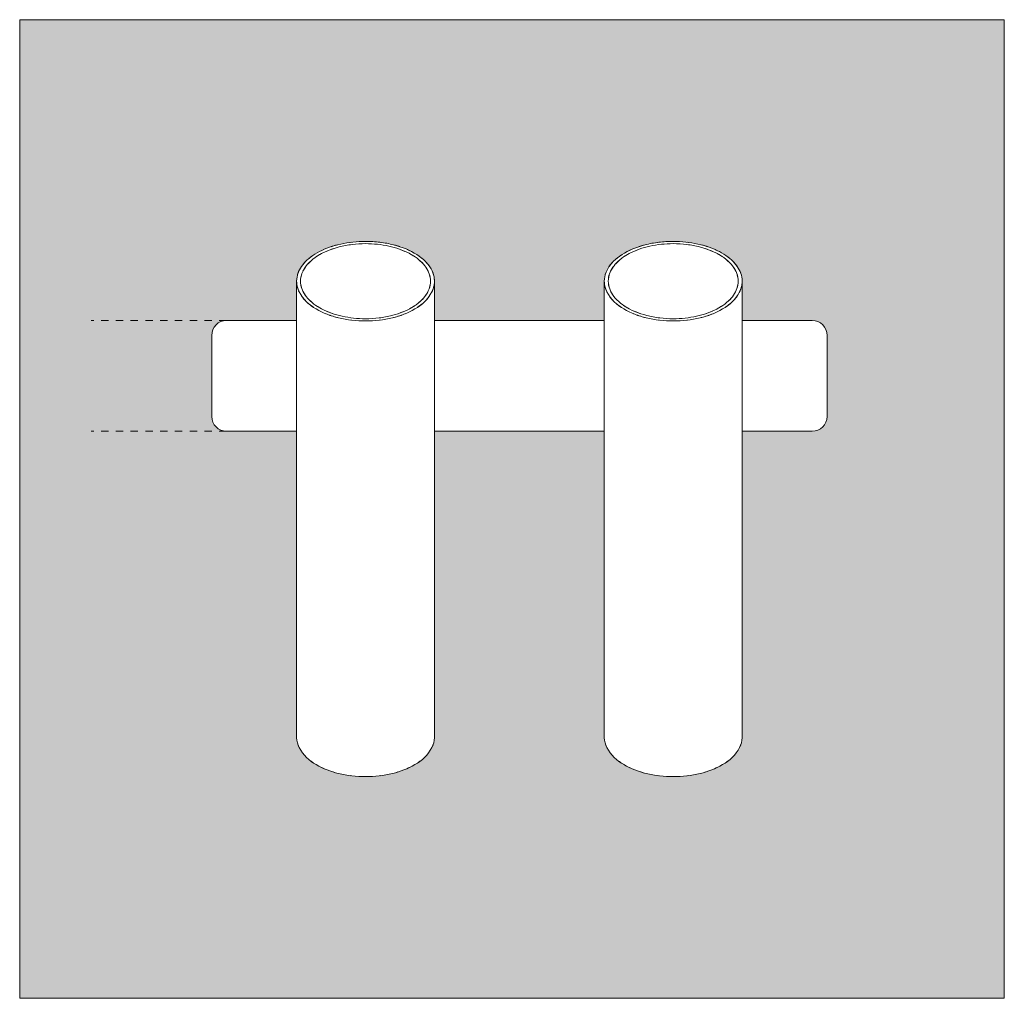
# Model space of a CAD drawing. Header units: millimetres. Extents: x -6779 to -4904, y -1224 to 6779.
# Tile 1 of 3: x -6779 to -6379, y 50 to 448. Entities that reach past the tile are written whole.
import ezdxf

# ---------------------------------------------------------------- set-up
doc = ezdxf.new("R2010")
doc.units = ezdxf.units.MM
doc.linetypes.add('Dash', pattern=[6, 3, -3])
doc.layers.add('A-ANNO-DIMS', color=7, linetype='Continuous', lineweight=9, true_color=0x5b5b5b)
doc.layers.add('A-WALL', color=7, linetype='Continuous', lineweight=9)
doc.layers.add('E-LITE-EQPM', color=7, linetype='Continuous', lineweight=20)

# ---------------------------------------------------------------- blocks, each defined once
blk = doc.blocks.new('29875 - 29871 LINK White track projector-532078-Alzado_PDF')
at = {"layer": 'E-LITE-EQPM'}
for p, q in [((-6644.83, 357.25), (-6645.23, 357.2)), ((-6632.77, 357.2), (-6633.17, 357.25)), ((-6520.23, 357.2), (-6519.83, 357.25)), ((-6507.77, 357.2), (-6508.16, 357.25)), ((-6659.16, 351.28), (-6656.87, 352.66)), ((-6655.01, 353.56), (-6652.13, 354.66)), ((-6625.82, 354.65), (-6622.99, 353.56)), ((-6621.11, 352.65), (-6618.84, 351.29)), ((-6534.15, 351.29), (-6531.89, 352.65)), ((-6530, 353.56), (-6527.17, 354.65)), ((-6500.86, 354.66), (-6497.98, 353.56)), ((-6496.12, 352.66), (-6493.84, 351.28)), ((-6662.35, 348.55), (-6660.7, 350.12)), ((-6617.29, 350.12), (-6615.64, 348.54)), ((-6537.35, 348.54), (-6535.7, 350.12)), ((-6492.29, 350.12), (-6490.64, 348.55)), ((-6664.46, 345.46), (-6663.45, 347.19)), ((-6614.55, 347.2), (-6613.53, 345.46)), ((-6539.46, 345.46), (-6538.44, 347.2)), ((-6489.54, 347.19), (-6488.53, 345.46)), ((-6667, 341.44), (-6667, 341.05)), ((-6665.36, 342.2), (-6665.02, 344)), ((-6665.02, 338.89), (-6665.36, 340.69)), ((-6612.97, 344), (-6612.63, 342.2)), ((-6612.63, 340.69), (-6612.97, 338.89)), ((-6611, 341.05), (-6611, 341.44)), ((-6542, 341.44), (-6542, 341.05)), ((-6540.36, 342.2), (-6540.02, 344)), ((-6540.02, 338.89), (-6540.36, 340.69)), ((-6487.97, 344), (-6487.63, 342.2)), ((-6487.63, 340.69), (-6487.97, 338.89)), ((-6486, 341.05), (-6486, 341.44)), ((-6666.6, 338.73), (-6666.41, 338.16)), ((-6666.17, 337.55), (-6666, 337.18)), ((-6663.44, 335.69), (-6664.46, 337.42)), ((-6613.53, 337.42), (-6614.54, 335.69)), ((-6611.99, 337.18), (-6611.82, 337.55)), ((-6611.58, 338.16), (-6611.39, 338.73)), ((-6541.41, 338.16), (-6541.6, 338.73)), ((-6541, 337.18), (-6541.17, 337.55)), ((-6538.45, 335.69), (-6539.46, 337.42)), ((-6488.53, 337.42), (-6489.55, 335.69)), ((-6486.99, 337.18), (-6486.82, 337.55)), ((-6486.58, 338.16), (-6486.39, 338.73)), ((-6664.93, 335.35), (-6664.22, 334.43)), ((-6664.13, 334.32), (-6663.76, 333.91)), ((-6660.7, 332.76), (-6662.35, 334.34)), ((-6662.02, 332.24), (-6661.06, 331.49)), ((-6615.64, 334.34), (-6617.29, 332.76)), ((-6616.93, 331.49), (-6615.98, 332.24)), ((-6614.22, 333.91), (-6613.86, 334.32)), ((-6613.77, 334.43), (-6613.07, 335.34)), ((-6539.22, 334.43), (-6539.92, 335.34)), ((-6538.77, 333.91), (-6539.13, 334.32)), ((-6535.7, 332.76), (-6537.35, 334.34)), ((-6536.06, 331.49), (-6537.01, 332.24)), ((-6490.64, 334.34), (-6492.29, 332.76)), ((-6491.93, 331.49), (-6490.97, 332.24)), ((-6489.23, 333.91), (-6488.86, 334.32)), ((-6488.77, 334.43), (-6488.06, 335.35)), ((-6660.47, 331.07), (-6660.38, 331.01)), ((-6656.89, 330.23), (-6659.15, 331.6)), ((-6657.95, 329.54), (-6657.72, 329.42)), ((-6652.17, 328.23), (-6655, 329.32)), ((-6622.98, 329.33), (-6625.86, 328.22)), ((-6618.84, 331.6), (-6621.12, 330.22)), ((-6620.27, 329.42), (-6620.02, 329.55)), ((-6617.62, 331), (-6617.52, 331.07)), ((-6535.37, 331), (-6535.47, 331.07)), ((-6531.87, 330.22), (-6534.16, 331.6)), ((-6532.72, 329.42), (-6532.97, 329.55)), ((-6527.13, 328.22), (-6530.01, 329.33)), ((-6497.99, 329.32), (-6500.82, 328.23)), ((-6493.84, 331.6), (-6496.11, 330.23)), ((-6495.27, 329.42), (-6495.04, 329.54)), ((-6492.61, 331.01), (-6492.52, 331.07)), ((-6667, 325.5), (-6695.44, 325.5)), ((-6652.93, 327.42), (-6652.18, 327.18)), ((-6650.66, 326.75), (-6650.41, 326.68)), ((-6644.97, 325.65), (-6644.83, 325.63)), ((-6633.16, 325.63), (-6633.03, 325.65)), ((-6627.58, 326.68), (-6627.33, 326.75)), ((-6625.81, 327.18), (-6625.05, 327.42)), ((-6542, 325.5), (-6610.99, 325.5)), ((-6527.18, 327.18), (-6527.94, 327.42)), ((-6525.41, 326.68), (-6525.66, 326.75)), ((-6519.83, 325.63), (-6519.97, 325.65)), ((-6508.17, 325.63), (-6508.03, 325.65)), ((-6502.58, 326.68), (-6502.33, 326.75)), ((-6500.81, 327.18), (-6500.06, 327.42)), ((-6457.55, 325.5), (-6485.99, 325.5)), ((-6701.5, 319.45), (-6701.5, 286.55)), ((-6451.5, 286.55), (-6451.5, 319.45)), ((-6695.44, 280.5), (-6667, 280.5)), ((-6610.99, 280.5), (-6542, 280.5)), ((-6485.99, 280.5), (-6457.55, 280.5)), ((-6664.13, 149.32), (-6664.22, 149.43)), ((-6613.77, 149.43), (-6613.86, 149.32)), ((-6539.22, 149.43), (-6539.13, 149.32)), ((-6488.77, 149.43), (-6488.86, 149.32)), ((-6644.97, 140.65), (-6645.23, 140.68)), ((-6632.77, 140.68), (-6633.03, 140.65)), ((-6520.23, 140.68), (-6519.97, 140.65)), ((-6507.77, 140.68), (-6508.03, 140.65))]:
    blk.add_line(p, q, dxfattribs=at)
at = {"layer": 'E-LITE-EQPM', "flags": 128}
for points in [[(-6650.41, 356.2), (-6651.14, 356.01), (-6652.97, 355.45)], [(-6625.06, 355.47), (-6626.85, 356.01), (-6627.58, 356.2)], [(-6527.93, 355.47), (-6526.14, 356.01), (-6525.41, 356.2)], [(-6500.02, 355.45), (-6501.85, 356.01), (-6502.58, 356.2)], [(-6655.97, 354.3), (-6656.45, 354.08), (-6657.97, 353.33)], [(-6620.04, 353.34), (-6621.54, 354.08), (-6622.01, 354.29)], [(-6532.95, 353.34), (-6531.45, 354.08), (-6530.98, 354.29)], [(-6495.02, 353.33), (-6496.54, 354.08), (-6497.02, 354.3)], [(-6663.77, 348.97), (-6664.22, 348.46), (-6664.92, 347.55)], [(-6660.37, 351.88), (-6660.89, 351.52), (-6662.01, 350.65)], [(-6615.97, 350.65), (-6617.1, 351.52), (-6617.61, 351.88)], [(-6613.06, 347.54), (-6613.77, 348.46), (-6614.23, 348.98)], [(-6539.93, 347.54), (-6539.22, 348.46), (-6538.76, 348.98)], [(-6537.02, 350.65), (-6535.89, 351.52), (-6535.38, 351.88)], [(-6490.98, 350.65), (-6492.1, 351.52), (-6492.62, 351.88)], [(-6488.07, 347.55), (-6488.77, 348.46), (-6489.22, 348.97)], [(-6666, 345.71), (-6666.29, 345.04), (-6666.6, 344.15)], [(-6611.39, 344.15), (-6611.7, 345.04), (-6611.99, 345.71)], [(-6541.6, 344.15), (-6541.29, 345.04), (-6541, 345.71)], [(-6486.39, 344.15), (-6486.7, 345.04), (-6486.99, 345.71)], [(-6666.96, 342.24), (-6667, 341.44), (-6666.96, 340.64)], [(-6611.03, 340.64), (-6611, 341.44), (-6611.03, 342.24)], [(-6541.96, 340.64), (-6542, 341.44), (-6541.96, 342.24)], [(-6486.03, 340.64), (-6486, 341.44), (-6486.03, 342.24)], [(-6666.17, 152.55), (-6666.29, 152.85), (-6666.41, 153.16)], [(-6611.58, 153.16), (-6611.7, 152.85), (-6611.82, 152.55)], [(-6541.41, 153.16), (-6541.29, 152.85), (-6541.17, 152.55)], [(-6486.58, 153.16), (-6486.7, 152.85), (-6486.82, 152.55)], [(-6660.47, 146.07), (-6660.89, 146.36), (-6661.06, 146.49)], [(-6655.72, 143.48), (-6656.45, 143.8), (-6657.72, 144.42)], [(-6620.27, 144.42), (-6621.54, 143.8), (-6622.28, 143.48)], [(-6616.93, 146.49), (-6617.1, 146.36), (-6617.5, 146.09)], [(-6536.06, 146.49), (-6535.89, 146.36), (-6535.47, 146.07)], [(-6532.72, 144.42), (-6531.45, 143.8), (-6530.72, 143.48)], [(-6495.27, 144.42), (-6496.54, 143.8), (-6497.28, 143.48)], [(-6491.93, 146.49), (-6492.1, 146.36), (-6492.52, 146.07)], [(-6650.66, 141.75), (-6651.14, 141.88), (-6652.18, 142.18)], [(-6625.81, 142.18), (-6626.85, 141.88), (-6627.33, 141.75)], [(-6527.18, 142.18), (-6526.14, 141.88), (-6525.66, 141.75)], [(-6500.81, 142.18), (-6501.85, 141.88), (-6502.33, 141.75)]]:
    blk.add_lwpolyline(points, dxfattribs=at)
at = {"layer": 'E-LITE-EQPM'}
for centre, start, end in [((-6695.44, 319.45), 90, 180), ((-6457.55, 319.45), 360, 90), ((-6695.44, 286.55), 180, 270), ((-6457.55, 286.55), 270, 360)]:
    blk.add_arc(centre, 6.05, start, end, dxfattribs=at)

msp = doc.modelspace()

# ---------------------------------------------------------------- hatches: boundary and pattern name
at = {"layer": 'A-WALL', "true_color": 0xf7f7f7}
h = msp.add_hatch(color=7, dxfattribs=at)
h.paths.add_polyline_path([(-6779.5, 50.28), (-6379.5, 50.28), (-6379.5, 447.61), (-6779.5, 447.61), (-6779.5, 140.28)])
h.paths.add_polyline_path([(-6514, 140.28), (-6520.23, 140.68), (-6522.56, 141.13), (-6524.96, 141.56), (-6529.62, 143), (-6530.95, 143.62), (-6531.45, 143.8), (-6532.63, 144.48), (-6534, 145.15), (-6536.76, 146.98), (-6539.34, 149.63), (-6540.51, 151.45), (-6540.94, 152.1), (-6541.12, 152.55), (-6541.29, 152.85), (-6541.36, 153.17), (-6541.69, 154.02), (-6542.01, 156.44), (-6542, 157.84), (-6542, 280.5), (-6610.99, 280.5), (-6611, 156.03), (-6611.3, 154.02), (-6611.63, 153.17), (-6611.7, 152.85), (-6611.87, 152.55), (-6612.05, 152.1), (-6613.9, 149.31), (-6616.23, 146.98), (-6619, 145.15), (-6620.91, 144.16), (-6621.54, 143.8), (-6622.33, 143.52), (-6623.37, 143), (-6628.04, 141.56), (-6633.48, 140.58), (-6639, 140.28), (-6645.23, 140.68), (-6647.56, 141.13), (-6649.96, 141.56), (-6654.62, 143), (-6655.95, 143.62), (-6656.45, 143.8), (-6657.63, 144.48), (-6659, 145.15), (-6661.76, 146.98), (-6664.34, 149.63), (-6665.51, 151.45), (-6665.94, 152.1), (-6666.12, 152.55), (-6666.29, 152.85), (-6666.36, 153.17), (-6666.69, 154.02), (-6667.01, 156.44), (-6667, 157.84), (-6667, 280.5), (-6695.44, 280.5), (-6697.01, 280.71), (-6698.47, 281.31), (-6699.72, 282.27), (-6700.68, 283.53), (-6701.29, 284.99), (-6701.5, 286.55), (-6701.5, 319.45), (-6701.29, 321.01), (-6700.68, 322.47), (-6699.72, 323.73), (-6698.47, 324.69), (-6697.01, 325.29), (-6695.44, 325.5), (-6667, 325.5), (-6667, 341.44), (-6666.84, 342.24), (-6666.84, 343.13), (-6666.47, 344.14), (-6666.29, 345.04), (-6665.9, 345.69), (-6665.51, 346.58), (-6664.73, 347.61), (-6664.1, 348.57), (-6663.5, 349.19), (-6663.24, 349.53), (-6661.51, 350.95), (-6660.89, 351.52), (-6660.21, 351.93), (-6659.64, 352.35), (-6657.08, 353.72), (-6656.45, 354.08), (-6655.94, 354.27), (-6655.45, 354.52), (-6650.45, 356.19), (-6650.38, 356.21), (-6644.49, 357.27), (-6639, 357.61), (-6632.77, 357.2), (-6626.85, 356.01), (-6623.48, 354.83), (-6622.54, 354.52), (-6622.02, 354.26), (-6621.54, 354.08), (-6619.38, 352.88), (-6618.19, 352.26), (-6617.55, 351.78), (-6617.1, 351.52), (-6616.1, 350.6), (-6614.75, 349.52), (-6614.31, 348.95), (-6613.77, 348.46), (-6613.19, 347.51), (-6612.37, 346.44), (-6612.09, 345.69), (-6611.68, 344.94), (-6611.52, 344.14), (-6611.15, 343.04), (-6611.15, 342.24), (-6611, 341.44), (-6610.99, 325.5), (-6542, 325.5), (-6542, 341.44), (-6541.84, 342.24), (-6541.84, 343.13), (-6541.47, 344.14), (-6541.29, 345.04), (-6540.9, 345.69), (-6540.51, 346.58), (-6539.73, 347.61), (-6539.1, 348.57), (-6538.5, 349.19), (-6538.24, 349.52), (-6536.51, 350.95), (-6535.89, 351.52), (-6535.26, 351.9), (-6534.64, 352.35), (-6532.08, 353.72), (-6531.45, 354.08), (-6530.94, 354.27), (-6530.45, 354.52), (-6525.38, 356.21), (-6519.49, 357.27), (-6514, 357.61), (-6507.77, 357.2), (-6501.85, 356.01), (-6498.48, 354.83), (-6497.54, 354.52), (-6497.02, 354.26), (-6496.54, 354.08), (-6494.38, 352.88), (-6493.19, 352.26), (-6492.68, 351.85), (-6492.1, 351.52), (-6491.1, 350.6), (-6489.75, 349.53), (-6489.3, 348.95), (-6488.77, 348.46), (-6488.2, 347.52), (-6487.37, 346.44), (-6487.09, 345.69), (-6486.68, 344.94), (-6486.52, 344.14), (-6486.15, 343.13), (-6486.15, 342.24), (-6486, 341.44), (-6485.99, 325.5), (-6457.55, 325.5), (-6455.98, 325.29), (-6454.52, 324.69), (-6453.27, 323.73), (-6452.31, 322.47), (-6451.7, 321.01), (-6451.5, 319.45), (-6451.5, 286.55), (-6451.7, 284.99), (-6452.31, 283.53), (-6453.27, 282.27), (-6454.52, 281.31), (-6455.98, 280.71), (-6457.55, 280.5), (-6485.99, 280.5), (-6486, 156.03), (-6486.3, 154.02), (-6486.63, 153.17), (-6486.7, 152.85), (-6486.87, 152.55), (-6487.05, 152.1), (-6488.9, 149.31), (-6491.23, 146.98), (-6494, 145.15), (-6495.91, 144.16), (-6496.54, 143.8), (-6497.33, 143.52), (-6498.37, 143), (-6503.04, 141.56), (-6508.48, 140.58)])

# ---------------------------------------------------------------- linework, layer by layer
at = {"layer": 'A-ANNO-DIMS'}
for p, q in [((-6667, 157.84), (-6667, 341.05)), ((-6610.99, 341.05), (-6610.99, 157.84)), ((-6542, 341.05), (-6542, 157.84)), ((-6485.99, 157.84), (-6485.99, 341.05))]:
    msp.add_line(p, q, dxfattribs=at)
at = {"layer": 'A-ANNO-DIMS', "color": 254, "linetype": 'Dash', "true_color": 0xd2d2d2}
for p, q in [((-6695.44, 325.5), (-6750.44, 325.5)), ((-6695.44, 280.5), (-6750.44, 280.5))]:
    msp.add_line(p, q, dxfattribs=at)
at = {"layer": 'A-ANNO-DIMS'}
for centre, radius, start, end in [((-6657.64, 341.44), 9.36, 182.3627, 207.6373), ((-6620.35, 341.44), 9.36, 332.3627, 357.6373), ((-6532.64, 341.44), 9.36, 182.3627, 207.6373), ((-6495.35, 341.44), 9.36, 332.3627, 357.6373), ((-6651.36, 344.73), 16.45, 207.6373, 242.3627), ((-6626.63, 344.73), 16.45, 297.6373, 332.3627), ((-6526.36, 344.73), 16.45, 207.6373, 242.3627), ((-6501.63, 344.73), 16.45, 297.6373, 332.3627), ((-6643.16, 356.86), 31.05, 239.3315, 257.3541), ((-6634.83, 356.86), 31.05, 282.6459, 300.6685), ((-6518.16, 356.86), 31.05, 239.3315, 257.3541), ((-6509.83, 356.86), 31.05, 282.6459, 300.6685), ((-6639.25, 370.45), 45.17, 256.285, 270.3166), ((-6638.75, 370.45), 45.17, 269.6834, 283.715), ((-6514.25, 370.45), 45.17, 256.285, 270.3166), ((-6513.75, 370.45), 45.17, 269.6834, 283.715), ((-6645.35, 156.95), 21.66, 177.6373, 182.3627), ((-6657.64, 156.44), 9.36, 182.3627, 207.6373), ((-6620.35, 156.44), 9.36, 332.3627, 357.6373), ((-6632.64, 156.95), 21.66, 357.6373, 2.3627), ((-6520.35, 156.95), 21.66, 177.6373, 182.3627), ((-6532.64, 156.44), 9.36, 182.3627, 207.6373), ((-6495.35, 156.44), 9.36, 332.3627, 357.6373), ((-6507.64, 156.95), 21.66, 357.6373, 2.3627), ((-6651.36, 159.73), 16.45, 207.6373, 242.3627), ((-6626.63, 159.73), 16.45, 297.6373, 332.3627), ((-6526.36, 159.73), 16.45, 207.6373, 242.3627), ((-6501.63, 159.73), 16.45, 297.6373, 332.3627), ((-6643.16, 171.86), 31.05, 239.3315, 257.3541), ((-6634.83, 171.86), 31.05, 282.6459, 300.6685), ((-6518.16, 171.86), 31.05, 239.3315, 257.3541), ((-6509.83, 171.86), 31.05, 282.6459, 300.6685), ((-6639.25, 185.45), 45.17, 256.285, 270.3166), ((-6638.75, 185.45), 45.17, 269.6834, 283.715), ((-6514.25, 185.45), 45.17, 256.285, 270.3166), ((-6513.75, 185.45), 45.17, 269.6834, 283.715)]:
    msp.add_arc(centre, radius, start, end, dxfattribs=at)
for points, knots in [([(-6666.88, 340.01), (-6667.04, 341.05), (-6667, 344.08), (-6664.5, 348.95), (-6658.15, 353.73), (-6650.74, 356.35), (-6644.14, 357.43), (-6640.74, 357.61), (-6639, 357.61)], [0.4718175, 0.4718175, 0.4718175, 0.4718175, 0.5333333, 0.65, 0.7666667, 0.8833333, 0.9416667, 1, 1, 1, 1]), ([(-6639, 356.68), (-6640.87, 356.68), (-6644.52, 356.46), (-6651.58, 355.14), (-6659.2, 351.95), (-6664.85, 346.29), (-6665.98, 340.07), (-6663.05, 334.36), (-6657.06, 329.86), (-6650.07, 327.39), (-6643.84, 326.37), (-6640.64, 326.2), (-6639, 326.2)], [0, 0, 0, 0, 0.066667, 0.133333, 0.266667, 0.4, 0.533333, 0.65, 0.766667, 0.883333, 0.941667, 1, 1, 1, 1]), ([(-6639, 357.61), (-6637.01, 357.61), (-6633.14, 357.37), (-6625.65, 355.97), (-6617.57, 352.58), (-6611.65, 346.66), (-6610.78, 342.17), (-6611.11, 340.01)], [0, 0, 0, 0, 0.0666667, 0.1333333, 0.2666667, 0.4, 0.5282146, 0.5282146, 0.5282146, 0.5282146]), ([(-6639, 326.2), (-6637.12, 326.2), (-6633.48, 326.42), (-6626.41, 327.75), (-6618.79, 330.94), (-6613.14, 336.59), (-6612.01, 342.81), (-6614.95, 348.52), (-6620.93, 353.03), (-6627.92, 355.5), (-6634.15, 356.51), (-6637.36, 356.68), (-6639, 356.68)], [0, 0, 0, 0, 0.066667, 0.133333, 0.266667, 0.4, 0.533333, 0.65, 0.766667, 0.883333, 0.941667, 1, 1, 1, 1]), ([(-6514, 357.61), (-6515.98, 357.61), (-6519.85, 357.37), (-6527.34, 355.97), (-6535.42, 352.58), (-6541.34, 346.66), (-6542.22, 342.17), (-6541.88, 340.01)], [0, 0, 0, 0, 0.0666667, 0.1333333, 0.2666667, 0.4, 0.5282146, 0.5282146, 0.5282146, 0.5282146]), ([(-6514, 326.2), (-6515.87, 326.2), (-6519.52, 326.42), (-6526.58, 327.75), (-6534.2, 330.94), (-6539.85, 336.59), (-6540.98, 342.81), (-6538.05, 348.52), (-6532.06, 353.03), (-6525.07, 355.5), (-6518.84, 356.51), (-6515.64, 356.68), (-6514, 356.68)], [0, 0, 0, 0, 0.066667, 0.133333, 0.266667, 0.4, 0.533333, 0.65, 0.766667, 0.883333, 0.941667, 1, 1, 1, 1]), ([(-6486.11, 340.01), (-6485.95, 341.05), (-6485.99, 344.08), (-6488.49, 348.95), (-6494.84, 353.73), (-6502.25, 356.35), (-6508.86, 357.43), (-6512.26, 357.61), (-6514, 357.61)], [0.4718175, 0.4718175, 0.4718175, 0.4718175, 0.5333333, 0.65, 0.7666667, 0.8833333, 0.9416667, 1, 1, 1, 1]), ([(-6514, 356.68), (-6512.12, 356.68), (-6508.48, 356.46), (-6501.41, 355.14), (-6493.79, 351.95), (-6488.14, 346.29), (-6487.01, 340.07), (-6489.95, 334.36), (-6495.93, 329.86), (-6502.92, 327.39), (-6509.15, 326.37), (-6512.36, 326.2), (-6514, 326.2)], [0, 0, 0, 0, 0.066667, 0.133333, 0.266667, 0.4, 0.533333, 0.65, 0.766667, 0.883333, 0.941667, 1, 1, 1, 1]), ([(-6613.04, 335.39), (-6613.34, 334.95), (-6613.77, 334.41), (-6614.25, 333.88), (-6614.35, 333.77)], [0.62220622, 0.62220622, 0.62220622, 0.62220622, 0.65, 0.65728558, 0.65728558, 0.65728558, 0.65728558]), ([(-6539.95, 335.39), (-6539.65, 334.95), (-6539.22, 334.41), (-6538.74, 333.88), (-6538.64, 333.77)], [0.62220622, 0.62220622, 0.62220622, 0.62220622, 0.65, 0.65728558, 0.65728558, 0.65728558, 0.65728558])]:
    msp.add_open_spline(points, degree=3, knots=knots, dxfattribs=at)
for points in [[(-6665.83, 336.83), (-6666.29, 337.72), (-6666.61, 338.64), (-6666.8, 339.56)], [(-6611.19, 339.57), (-6611.38, 338.64), (-6611.7, 337.72), (-6612.16, 336.83)], [(-6541.8, 339.57), (-6541.62, 338.64), (-6541.29, 337.72), (-6540.83, 336.83)], [(-6487.16, 336.83), (-6486.7, 337.72), (-6486.38, 338.64), (-6486.19, 339.56)], [(-6663.64, 333.77), (-6664.13, 334.3), (-6664.57, 334.84), (-6664.96, 335.4)], [(-6660.32, 330.96), (-6661.24, 331.59), (-6662.08, 332.26), (-6662.82, 332.96)], [(-6615.17, 332.95), (-6615.92, 332.25), (-6616.76, 331.58), (-6617.69, 330.96)], [(-6537.82, 332.95), (-6537.07, 332.25), (-6536.23, 331.58), (-6535.3, 330.96)], [(-6492.68, 330.96), (-6491.75, 331.59), (-6490.91, 332.26), (-6490.17, 332.96)], [(-6489.35, 333.77), (-6488.86, 334.3), (-6488.42, 334.84), (-6488.03, 335.4)], [(-6650.38, 326.67), (-6652.06, 327.11), (-6653.66, 327.63), (-6655.16, 328.24)], [(-6622.83, 328.25), (-6624.33, 327.64), (-6625.93, 327.11), (-6627.61, 326.68)], [(-6530.16, 328.25), (-6528.66, 327.64), (-6527.06, 327.11), (-6525.39, 326.68)], [(-6502.61, 326.67), (-6500.93, 327.11), (-6499.33, 327.63), (-6497.83, 328.24)]]:
    msp.add_open_spline(points, degree=3, dxfattribs=at)
at = {"layer": 'A-WALL', "color": 253, "true_color": 0xaaaaaa}
for p, q in [((-6379.5, 447.61), (-6779.5, 447.61)), ((-6779.5, 447.61), (-6779.5, 50.28)), ((-6379.5, 50.28), (-6379.5, 447.61)), ((-6779.5, 50.28), (-6379.5, 50.28))]:
    msp.add_line(p, q, dxfattribs=at)

# ---------------------------------------------------------------- block references
at = {"layer": 'E-LITE-EQPM'}
msp.add_blockref('29875 - 29871 LINK White track projector-532078-Alzado_PDF', (0, 0), dxfattribs=at)

doc.saveas('drawing.dxf')
